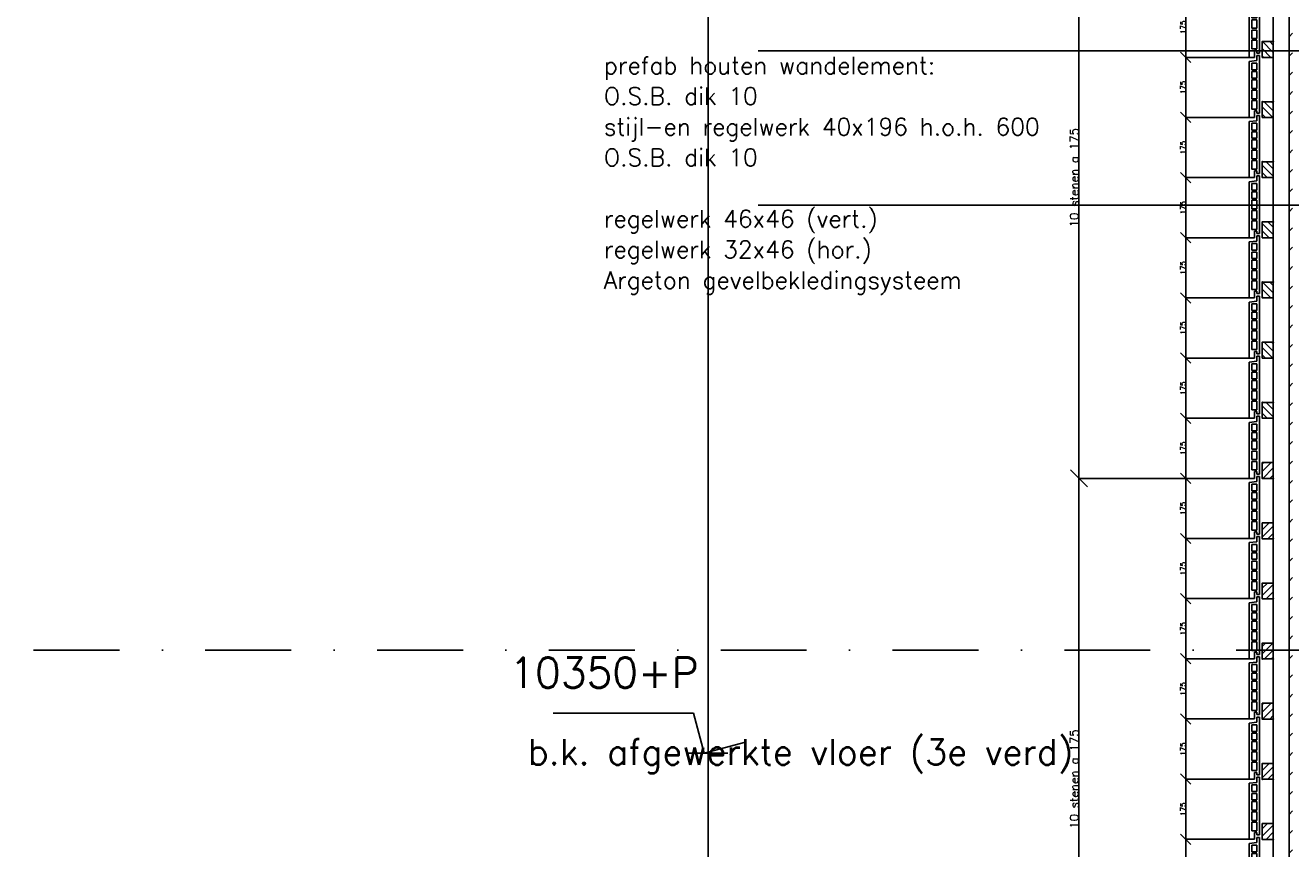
# Model space of a CAD drawing. Extents: x 0 to 317513, y 0 to 193913.
# Tile 10 of 69: x 154279 to 157962, y 102518 to 104914. Entities that reach past the tile are written whole.
import ezdxf

# ---------------------------------------------------------------- set-up
doc = ezdxf.new("R2010")
doc.units = 0
doc.header["$LTSCALE"] = 20
doc.header["$MEASUREMENT"] = 0
doc.header["$PDSIZE"] = -1
doc.linetypes.add('DASHDOT', pattern=[25, 12.5, -6.25, 0, -6.25])
doc.linetypes.add('DD1', pattern=[2.66667, 1.66667, -0.5, 0, -0.5])
doc.layers.get('0').update_dxf_attribs({"linetype": 'CONTINUOUS'})
doc.layers.get('DEFPOINTS').update_dxf_attribs({"linetype": 'CONTINUOUS'})
for name, color, linetype in [('A--A25--_F--3-', 9, 'CONTINUOUS'), ('A--A42--_F-23-', 9, 'CONTINUOUS'), ('A--L21D3_BUITENWAND', 3, 'CONTINUOUS'), ('A--L25--', 7, 'CONTINUOUS'), ('A--L25--_F-23-', 7, 'CONTINUOUS'), ('A--L31--', 2, 'CONTINUOUS'), ('A--L42--', 7, 'CONTINUOUS'), ('A--L42--_F-23-', 7, 'CONTINUOUS'), ('A--M$1A-_F123-', 1, 'CONTINUOUS'), ('A--M01A1_MAATVOERING', 1, 'CONTINUOUS'), ('A--M01B1_HOOGTE_MAATV', 1, 'CONTINUOUS'), ('A--T01A-25_TEKST', 2, 'CONTINUOUS'), ('A--T01B2_HOOGTE_MAATV', 2, 'CONTINUOUS'), ('A--T01B3_HOOGTE_MAATV', 3, 'CONTINUOUS'), ('STRAMIEN', 8, 'DD1'), ('X--LR---_CP', 7, 'CONTINUOUS')]:
    doc.layers.add(name, color=color, linetype=linetype)
doc.styles.add('HIEMSTRA', font='romans.shx')
doc.styles.add('HOOGTEXT', font='ROMANS.shx', dxfattribs={"height": 2.5})
doc.styles.add('MAATLIJN', font='ROMANS')
doc.dimstyles.new('ALFA25', dxfattribs={"dimscale": 0.3, "dimtxt": 50, "dimasz": 100, "dimexe": 0, "dimexo": 0, "dimgap": 2, "dimtad": 1, "dimdec": 0, "dimzin": 0, "dimdsep": 46, "dimtxsty": 'MAATLIJN', "dimblk1": 'OBLIQUE', "dimblk2": 'OBLIQUE', "dimsah": 1, "dimcen": 0, "dimclrd": 1, "dimclre": 1, "dimclrt": 2, "dimadec": 0, "dimazin": 0, "dimtfac": 0.75, "dimtdec": 4, "dimtix": 1, "dimtmove": 2, "dimatfit": 3, "dimldrblk": 'OBLIQUE', "dimfxl": 0, "dimtvp": 1.5, "dimtolj": 1, "dimtzin": 0, "dimarcsym": 0})

# ---------------------------------------------------------------- blocks, each defined once
blk = doc.blocks.new('HOOGTEP')
at = {"layer": 'A--M01A1_MAATVOERING'}
for p, q in [((0, 0), (0.624, 2.33)), ((0.624, 2.33), (8.794, 2.33)), ((-2.415, 0.647), (0, 0))]:
    blk.add_line(p, q, dxfattribs=at)
at = {"layer": 'A--M01B1_HOOGTE_MAATV'}
blk.add_line((-1.379, 0), (0.911, 0), dxfattribs=at)
at = {"layer": 'A--T01B2_HOOGTE_MAATV', "style": 'HOOGTEXT', "flags": 4}
blk.add_attdef('TEKST', (1.84, -0.671), '', height=1.5, dxfattribs=at)
at = {"layer": 'A--T01B3_HOOGTE_MAATV', "style": 'HOOGTEXT', "flags": 4}
blk.add_attdef('HOOGTE', (1.673, 3.819), '', height=1.75, dxfattribs=at)
blk = doc.blocks.new('_OBLIQUE')
at = {"color": 0, "linetype": 'ByBlock'}
blk.add_line((-0.5, -0.5), (0.5, 0.5), dxfattribs=at)
blk = doc.blocks.new('*D59')
at = {"color": 1, "linetype": 'ByBlock'}
for p, q in [((157841.3, 102895.9), (157656.7, 102895.9)), ((157656.7, 102720.9), (157656.7, 102895.9)), ((157841.3, 102720.9), (157656.7, 102720.9))]:
    blk.add_line(p, q, dxfattribs=at)
at = {"layer": 'DEFPOINTS', "color": 0, "linetype": 'ByBlock'}
for p in [(157656.7, 102895.9), (157841.3, 102895.9), (157841.3, 102720.9)]:
    blk.add_point(p, dxfattribs=at)
at = {"color": 1, "linetype": 'ByBlock', "xscale": 30, "yscale": 30, "zscale": 30}
for p, rotation in [((157656.7, 102895.9), 90), ((157656.7, 102720.9), 270)]:
    blk.add_blockref('_OBLIQUE', p, dxfattribs=dict(at, rotation=rotation))
at = {"color": 2, "linetype": 'ByBlock', "insert": (157648.6, 102808.4), "char_height": 15, "attachment_point": 5, "rotation": 90, "style": 'MAATLIJN'}
blk.add_mtext('\\A1;175', dxfattribs=at)
blk = doc.blocks.new('*D60')
at = {"color": 1, "linetype": 'ByBlock'}
for p, q in [((157841.3, 103070.9), (157656.7, 103070.9)), ((157656.7, 102895.9), (157656.7, 103070.9)), ((157841.3, 102895.9), (157656.7, 102895.9))]:
    blk.add_line(p, q, dxfattribs=at)
at = {"layer": 'DEFPOINTS', "color": 0, "linetype": 'ByBlock'}
for p in [(157656.7, 103070.9), (157841.3, 103070.9), (157841.3, 102895.9)]:
    blk.add_point(p, dxfattribs=at)
at = {"color": 1, "linetype": 'ByBlock', "xscale": 30, "yscale": 30, "zscale": 30}
for p, rotation in [((157656.7, 103070.9), 90), ((157656.7, 102895.9), 270)]:
    blk.add_blockref('_OBLIQUE', p, dxfattribs=dict(at, rotation=rotation))
at = {"color": 2, "linetype": 'ByBlock', "insert": (157648.6, 102983.4), "char_height": 15, "attachment_point": 5, "rotation": 90, "style": 'MAATLIJN'}
blk.add_mtext('\\A1;175', dxfattribs=at)
blk = doc.blocks.new('*D61')
at = {"color": 1, "linetype": 'ByBlock'}
for p, q in [((157841.3, 103245.9), (157656.7, 103245.9)), ((157656.7, 103070.9), (157656.7, 103245.9)), ((157841.3, 103070.9), (157656.7, 103070.9))]:
    blk.add_line(p, q, dxfattribs=at)
at = {"layer": 'DEFPOINTS', "color": 0, "linetype": 'ByBlock'}
for p in [(157656.7, 103245.9), (157841.3, 103245.9), (157841.3, 103070.9)]:
    blk.add_point(p, dxfattribs=at)
at = {"color": 1, "linetype": 'ByBlock', "xscale": 30, "yscale": 30, "zscale": 30}
for p, rotation in [((157656.7, 103245.9), 90), ((157656.7, 103070.9), 270)]:
    blk.add_blockref('_OBLIQUE', p, dxfattribs=dict(at, rotation=rotation))
at = {"color": 2, "linetype": 'ByBlock', "insert": (157648.6, 103158.4), "char_height": 15, "attachment_point": 5, "rotation": 90, "style": 'MAATLIJN'}
blk.add_mtext('\\A1;175', dxfattribs=at)
blk = doc.blocks.new('*D62')
at = {"color": 1, "linetype": 'ByBlock'}
for p, q in [((157841.3, 103420.9), (157656.7, 103420.9)), ((157656.7, 103245.9), (157656.7, 103420.9)), ((157841.3, 103245.9), (157656.7, 103245.9))]:
    blk.add_line(p, q, dxfattribs=at)
at = {"layer": 'DEFPOINTS', "color": 0, "linetype": 'ByBlock'}
for p in [(157656.7, 103420.9), (157841.3, 103420.9), (157841.3, 103245.9)]:
    blk.add_point(p, dxfattribs=at)
at = {"color": 1, "linetype": 'ByBlock', "xscale": 30, "yscale": 30, "zscale": 30}
for p, rotation in [((157656.7, 103420.9), 90), ((157656.7, 103245.9), 270)]:
    blk.add_blockref('_OBLIQUE', p, dxfattribs=dict(at, rotation=rotation))
at = {"color": 2, "linetype": 'ByBlock', "insert": (157648.6, 103333.4), "char_height": 15, "attachment_point": 5, "rotation": 90, "style": 'MAATLIJN'}
blk.add_mtext('\\A1;175', dxfattribs=at)
blk = doc.blocks.new('*D63')
at = {"color": 1, "linetype": 'ByBlock'}
for p, q in [((157841.3, 103420.9), (157656.7, 103420.9)), ((157656.7, 103245.9), (157656.7, 103420.9)), ((157841.3, 103245.9), (157656.7, 103245.9))]:
    blk.add_line(p, q, dxfattribs=at)
at = {"layer": 'DEFPOINTS', "color": 0, "linetype": 'ByBlock'}
for p in [(157656.7, 103420.9), (157841.3, 103420.9), (157841.3, 103245.9)]:
    blk.add_point(p, dxfattribs=at)
at = {"color": 1, "linetype": 'ByBlock', "xscale": 30, "yscale": 30, "zscale": 30}
for p, rotation in [((157656.7, 103420.9), 90), ((157656.7, 103245.9), 270)]:
    blk.add_blockref('_OBLIQUE', p, dxfattribs=dict(at, rotation=rotation))
at = {"color": 2, "linetype": 'ByBlock', "insert": (157648.6, 103333.4), "char_height": 15, "attachment_point": 5, "rotation": 90, "style": 'MAATLIJN'}
blk.add_mtext('\\A1;175', dxfattribs=at)
blk = doc.blocks.new('*D64')
at = {"color": 1, "linetype": 'ByBlock'}
for p, q in [((157841.3, 103595.9), (157656.7, 103595.9)), ((157656.7, 103420.9), (157656.7, 103595.9)), ((157841.3, 103420.9), (157656.7, 103420.9))]:
    blk.add_line(p, q, dxfattribs=at)
at = {"layer": 'DEFPOINTS', "color": 0, "linetype": 'ByBlock'}
for p in [(157656.7, 103595.9), (157841.3, 103595.9), (157841.3, 103420.9)]:
    blk.add_point(p, dxfattribs=at)
at = {"color": 1, "linetype": 'ByBlock', "xscale": 30, "yscale": 30, "zscale": 30}
for p, rotation in [((157656.7, 103595.9), 90), ((157656.7, 103420.9), 270)]:
    blk.add_blockref('_OBLIQUE', p, dxfattribs=dict(at, rotation=rotation))
at = {"color": 2, "linetype": 'ByBlock', "insert": (157648.6, 103508.4), "char_height": 15, "attachment_point": 5, "rotation": 90, "style": 'MAATLIJN'}
blk.add_mtext('\\A1;175', dxfattribs=at)
blk = doc.blocks.new('*U632')
at = {"layer": 'A--A42--_F-23-', "linetype": 'Continuous'}
h = blk.add_hatch(dxfattribs=at)
h.set_pattern_fill('ALFALINE', color=256, scale=40, style=0)
h.set_pattern_definition([(45, (-157962.265, -101917.898), (-28.284271, 28.284271), [])])
h.paths.add_polyline_path([(0, 0), (-5, 0), (-5, 5194), (0, 5194), (5, 5194), (5, 0)])
at = {"layer": 'A--L42--_F-23-', "color": 2, "linetype": 'Continuous'}
blk.add_lwpolyline([(0, 0), (-5, 0), (-5, 5194), (0, 5194)], dxfattribs=at)
blk = doc.blocks.new('*D74')
at = {"color": 1, "linetype": 'ByBlock'}
for p, q in [((157766.4, 103595.9), (157345.6, 103595.9)), ((157345.6, 101845.9), (157345.6, 103595.9)), ((157766.4, 101845.9), (157345.6, 101845.9))]:
    blk.add_line(p, q, dxfattribs=at)
at = {"layer": 'DEFPOINTS', "color": 0, "linetype": 'ByBlock'}
for p in [(157345.6, 103595.9), (157766.4, 103595.9), (157766.4, 101845.9)]:
    blk.add_point(p, dxfattribs=at)
at = {"color": 1, "linetype": 'ByBlock', "xscale": 50, "yscale": 50, "zscale": 50}
for p, rotation in [((157345.6, 103595.9), 90), ((157345.6, 101845.9), 270)]:
    blk.add_blockref('_OBLIQUE', p, dxfattribs=dict(at, rotation=rotation))
at = {"color": 2, "linetype": 'ByBlock', "insert": (157332.1, 102720.9), "char_height": 25, "attachment_point": 5, "rotation": 90, "style": 'MAATLIJN'}
blk.add_mtext('\\A1;10 stenen a 175', dxfattribs=at)
blk = doc.blocks.new('*D75')
at = {"color": 1, "linetype": 'ByBlock'}
for p, q in [((157766.4, 105345.9), (157345.6, 105345.9)), ((157345.6, 103595.9), (157345.6, 105345.9)), ((157766.4, 103595.9), (157345.6, 103595.9))]:
    blk.add_line(p, q, dxfattribs=at)
at = {"layer": 'DEFPOINTS', "color": 0, "linetype": 'ByBlock'}
for p in [(157345.6, 105345.9), (157766.4, 105345.9), (157766.4, 103595.9)]:
    blk.add_point(p, dxfattribs=at)
at = {"color": 1, "linetype": 'ByBlock', "xscale": 50, "yscale": 50, "zscale": 50}
for p, rotation in [((157345.6, 105345.9), 90), ((157345.6, 103595.9), 270)]:
    blk.add_blockref('_OBLIQUE', p, dxfattribs=dict(at, rotation=rotation))
at = {"color": 2, "linetype": 'ByBlock', "insert": (157332.1, 104470.9), "char_height": 25, "attachment_point": 5, "rotation": 90, "style": 'MAATLIJN'}
blk.add_mtext('\\A1;10 stenen a 175', dxfattribs=at)
blk = doc.blocks.new('*D85')
at = {"color": 1, "linetype": 'ByBlock'}
for p, q in [((157841.3, 102720.9), (157656.7, 102720.9)), ((157656.7, 102545.9), (157656.7, 102720.9)), ((157841.3, 102545.9), (157656.7, 102545.9))]:
    blk.add_line(p, q, dxfattribs=at)
at = {"layer": 'DEFPOINTS', "color": 0, "linetype": 'ByBlock'}
for p in [(157656.7, 102720.9), (157841.3, 102720.9), (157841.3, 102545.9)]:
    blk.add_point(p, dxfattribs=at)
at = {"color": 1, "linetype": 'ByBlock', "xscale": 30, "yscale": 30, "zscale": 30}
for p, rotation in [((157656.7, 102720.9), 90), ((157656.7, 102545.9), 270)]:
    blk.add_blockref('_OBLIQUE', p, dxfattribs=dict(at, rotation=rotation))
at = {"color": 2, "linetype": 'ByBlock', "insert": (157648.6, 102633.4), "char_height": 15, "attachment_point": 5, "rotation": 90, "style": 'MAATLIJN'}
blk.add_mtext('\\A1;175', dxfattribs=at)
blk = doc.blocks.new('*D86')
at = {"color": 1, "linetype": 'ByBlock'}
for p, q in [((157841.3, 102895.9), (157656.7, 102895.9)), ((157656.7, 102720.9), (157656.7, 102895.9)), ((157841.3, 102720.9), (157656.7, 102720.9))]:
    blk.add_line(p, q, dxfattribs=at)
at = {"layer": 'DEFPOINTS', "color": 0, "linetype": 'ByBlock'}
for p in [(157656.7, 102895.9), (157841.3, 102895.9), (157841.3, 102720.9)]:
    blk.add_point(p, dxfattribs=at)
at = {"color": 1, "linetype": 'ByBlock', "xscale": 30, "yscale": 30, "zscale": 30}
for p, rotation in [((157656.7, 102895.9), 90), ((157656.7, 102720.9), 270)]:
    blk.add_blockref('_OBLIQUE', p, dxfattribs=dict(at, rotation=rotation))
at = {"color": 2, "linetype": 'ByBlock', "insert": (157648.6, 102808.4), "char_height": 15, "attachment_point": 5, "rotation": 90, "style": 'MAATLIJN'}
blk.add_mtext('\\A1;175', dxfattribs=at)
blk = doc.blocks.new('*D90')
at = {"color": 1, "linetype": 'ByBlock'}
for p, q in [((157841.3, 102545.9), (157656.7, 102545.9)), ((157656.7, 102370.9), (157656.7, 102545.9)), ((157841.3, 102370.9), (157656.7, 102370.9))]:
    blk.add_line(p, q, dxfattribs=at)
at = {"layer": 'DEFPOINTS', "color": 0, "linetype": 'ByBlock'}
for p in [(157656.7, 102545.9), (157841.3, 102545.9), (157841.3, 102370.9)]:
    blk.add_point(p, dxfattribs=at)
at = {"color": 1, "linetype": 'ByBlock', "xscale": 30, "yscale": 30, "zscale": 30}
for p, rotation in [((157656.7, 102545.9), 90), ((157656.7, 102370.9), 270)]:
    blk.add_blockref('_OBLIQUE', p, dxfattribs=dict(at, rotation=rotation))
at = {"color": 2, "linetype": 'ByBlock', "insert": (157648.6, 102458.4), "char_height": 15, "attachment_point": 5, "rotation": 90, "style": 'MAATLIJN'}
blk.add_mtext('\\A1;175', dxfattribs=at)
blk = doc.blocks.new('ARGETON175')
at = {"layer": 'A--L21D3_BUITENWAND'}
for p, q in [((-8, 153), (-30, 150.5)), ((-30, 150.5), (-30, -12.5)), ((0, 168), (-8, 168)), ((-8, 153), (-8, 168)), ((0, 0), (0, 168)), ((-22, 145.5), (-22, 126)), ((-8, 145.5), (-22, 145.5)), ((-8, 126), (-22, 126)), ((-8, 121), (-22, 121)), ((-22, 121), (-22, 102)), ((-8, 126), (-8, 145.5)), ((-8, 102), (-8, 121)), ((-22, 102), (-8, 102)), ((-22, 97), (-22, 72)), ((-22, 97), (-8, 97)), ((-8, 72), (-8, 97)), ((-22, 72), (-8, 72)), ((-22, 67), (-22, 42)), ((-22, 67), (-8, 67)), ((-22, 42), (-8, 42)), ((-22, 37), (-22, 12)), ((-22, 37), (-8, 37)), ((-8, 42), (-8, 67)), ((-8, 12), (-8, 37)), ((-22, 12), (-8, 12)), ((-15, 7), (-15, -12.5)), ((-15, 7), (-8, 7)), ((-8, 7), (-8, 0)), ((-8, 0), (0, 0)), ((-30, -12.5), (-15, -12.5))]:
    blk.add_line(p, q, dxfattribs=at)
blk = doc.blocks.new('HOUT46X32')
at = {"layer": 'A--A25--_F--3-'}
h = blk.add_hatch(dxfattribs=at)
h.set_pattern_fill('ALFALINE', color=256, scale=15, style=0, pattern_type=2)
h.set_pattern_definition([(45, (0, 0), (-10.6066, 10.6066), [])])
h.paths.add_polyline_path([(0, 0), (0, 46), (32, 46), (32, 0)])
at = {"layer": 'A--L25--_F-23-', "color": 2, "linetype": 'Continuous'}
blk.add_lwpolyline([(0, 0), (0, 46), (32, 46), (32, 0)], close=True, dxfattribs=at)
at = {"layer": 'X--LR---_CP'}
for p in [(0, 0), (0, 0), (32, 0)]:
    blk.add_point(p, dxfattribs=at)
blk = doc.blocks.new('*D96')
at = {"color": 1, "linetype": 'ByBlock'}
for p, q in [((157841.3, 103945.9), (157656.7, 103945.9)), ((157656.7, 103770.9), (157656.7, 103945.9)), ((157841.3, 103770.9), (157656.7, 103770.9))]:
    blk.add_line(p, q, dxfattribs=at)
at = {"layer": 'DEFPOINTS', "color": 0, "linetype": 'ByBlock'}
for p in [(157656.7, 103945.9), (157841.3, 103945.9), (157841.3, 103770.9)]:
    blk.add_point(p, dxfattribs=at)
at = {"color": 1, "linetype": 'ByBlock', "xscale": 30, "yscale": 30, "zscale": 30}
for p, rotation in [((157656.7, 103945.9), 90), ((157656.7, 103770.9), 270)]:
    blk.add_blockref('_OBLIQUE', p, dxfattribs=dict(at, rotation=rotation))
at = {"color": 2, "linetype": 'ByBlock', "insert": (157648.6, 103858.4), "char_height": 15, "attachment_point": 5, "rotation": 90, "style": 'MAATLIJN'}
blk.add_mtext('\\A1;175', dxfattribs=at)
blk = doc.blocks.new('*D97')
at = {"color": 1, "linetype": 'ByBlock'}
for p, q in [((157841.3, 104120.9), (157656.7, 104120.9)), ((157656.7, 103945.9), (157656.7, 104120.9)), ((157841.3, 103945.9), (157656.7, 103945.9))]:
    blk.add_line(p, q, dxfattribs=at)
at = {"layer": 'DEFPOINTS', "color": 0, "linetype": 'ByBlock'}
for p in [(157656.7, 104120.9), (157841.3, 104120.9), (157841.3, 103945.9)]:
    blk.add_point(p, dxfattribs=at)
at = {"color": 1, "linetype": 'ByBlock', "xscale": 30, "yscale": 30, "zscale": 30}
for p, rotation in [((157656.7, 104120.9), 90), ((157656.7, 103945.9), 270)]:
    blk.add_blockref('_OBLIQUE', p, dxfattribs=dict(at, rotation=rotation))
at = {"color": 2, "linetype": 'ByBlock', "insert": (157648.6, 104033.4), "char_height": 15, "attachment_point": 5, "rotation": 90, "style": 'MAATLIJN'}
blk.add_mtext('\\A1;175', dxfattribs=at)
blk = doc.blocks.new('*D98')
at = {"color": 1, "linetype": 'ByBlock'}
for p, q in [((157841.3, 104295.9), (157656.7, 104295.9)), ((157656.7, 104120.9), (157656.7, 104295.9)), ((157841.3, 104120.9), (157656.7, 104120.9))]:
    blk.add_line(p, q, dxfattribs=at)
at = {"layer": 'DEFPOINTS', "color": 0, "linetype": 'ByBlock'}
for p in [(157656.7, 104295.9), (157841.3, 104295.9), (157841.3, 104120.9)]:
    blk.add_point(p, dxfattribs=at)
at = {"color": 1, "linetype": 'ByBlock', "xscale": 30, "yscale": 30, "zscale": 30}
for p, rotation in [((157656.7, 104295.9), 90), ((157656.7, 104120.9), 270)]:
    blk.add_blockref('_OBLIQUE', p, dxfattribs=dict(at, rotation=rotation))
at = {"color": 2, "linetype": 'ByBlock', "insert": (157648.6, 104208.4), "char_height": 15, "attachment_point": 5, "rotation": 90, "style": 'MAATLIJN'}
blk.add_mtext('\\A1;175', dxfattribs=at)
blk = doc.blocks.new('*D99')
at = {"color": 1, "linetype": 'ByBlock'}
for p, q in [((157841.3, 104470.9), (157656.7, 104470.9)), ((157656.7, 104295.9), (157656.7, 104470.9)), ((157841.3, 104295.9), (157656.7, 104295.9))]:
    blk.add_line(p, q, dxfattribs=at)
at = {"layer": 'DEFPOINTS', "color": 0, "linetype": 'ByBlock'}
for p in [(157656.7, 104470.9), (157841.3, 104470.9), (157841.3, 104295.9)]:
    blk.add_point(p, dxfattribs=at)
at = {"color": 1, "linetype": 'ByBlock', "xscale": 30, "yscale": 30, "zscale": 30}
for p, rotation in [((157656.7, 104470.9), 90), ((157656.7, 104295.9), 270)]:
    blk.add_blockref('_OBLIQUE', p, dxfattribs=dict(at, rotation=rotation))
at = {"color": 2, "linetype": 'ByBlock', "insert": (157648.6, 104383.4), "char_height": 15, "attachment_point": 5, "rotation": 90, "style": 'MAATLIJN'}
blk.add_mtext('\\A1;175', dxfattribs=at)
blk = doc.blocks.new('*D100')
at = {"color": 1, "linetype": 'ByBlock'}
for p, q in [((157841.3, 104645.9), (157656.7, 104645.9)), ((157656.7, 104470.9), (157656.7, 104645.9)), ((157841.3, 104470.9), (157656.7, 104470.9))]:
    blk.add_line(p, q, dxfattribs=at)
at = {"layer": 'DEFPOINTS', "color": 0, "linetype": 'ByBlock'}
for p in [(157656.7, 104645.9), (157841.3, 104645.9), (157841.3, 104470.9)]:
    blk.add_point(p, dxfattribs=at)
at = {"color": 1, "linetype": 'ByBlock', "xscale": 30, "yscale": 30, "zscale": 30}
for p, rotation in [((157656.7, 104645.9), 90), ((157656.7, 104470.9), 270)]:
    blk.add_blockref('_OBLIQUE', p, dxfattribs=dict(at, rotation=rotation))
at = {"color": 2, "linetype": 'ByBlock', "insert": (157648.6, 104558.4), "char_height": 15, "attachment_point": 5, "rotation": 90, "style": 'MAATLIJN'}
blk.add_mtext('\\A1;175', dxfattribs=at)
blk = doc.blocks.new('*D101')
at = {"color": 1, "linetype": 'ByBlock'}
for p, q in [((157841.3, 104820.9), (157656.7, 104820.9)), ((157656.7, 104645.9), (157656.7, 104820.9)), ((157841.3, 104645.9), (157656.7, 104645.9))]:
    blk.add_line(p, q, dxfattribs=at)
at = {"layer": 'DEFPOINTS', "color": 0, "linetype": 'ByBlock'}
for p in [(157656.7, 104820.9), (157841.3, 104820.9), (157841.3, 104645.9)]:
    blk.add_point(p, dxfattribs=at)
at = {"color": 1, "linetype": 'ByBlock', "xscale": 30, "yscale": 30, "zscale": 30}
for p, rotation in [((157656.7, 104820.9), 90), ((157656.7, 104645.9), 270)]:
    blk.add_blockref('_OBLIQUE', p, dxfattribs=dict(at, rotation=rotation))
at = {"color": 2, "linetype": 'ByBlock', "insert": (157648.6, 104733.4), "char_height": 15, "attachment_point": 5, "rotation": 90, "style": 'MAATLIJN'}
blk.add_mtext('\\A1;175', dxfattribs=at)
blk = doc.blocks.new('*D102')
at = {"color": 1, "linetype": 'ByBlock'}
for p, q in [((157841.3, 104995.9), (157656.7, 104995.9)), ((157656.7, 104820.9), (157656.7, 104995.9)), ((157841.3, 104820.9), (157656.7, 104820.9))]:
    blk.add_line(p, q, dxfattribs=at)
at = {"layer": 'DEFPOINTS', "color": 0, "linetype": 'ByBlock'}
for p in [(157656.7, 104995.9), (157841.3, 104995.9), (157841.3, 104820.9)]:
    blk.add_point(p, dxfattribs=at)
at = {"color": 1, "linetype": 'ByBlock', "xscale": 30, "yscale": 30, "zscale": 30}
for p, rotation in [((157656.7, 104995.9), 90), ((157656.7, 104820.9), 270)]:
    blk.add_blockref('_OBLIQUE', p, dxfattribs=dict(at, rotation=rotation))
at = {"color": 2, "linetype": 'ByBlock', "insert": (157648.6, 104908.4), "char_height": 15, "attachment_point": 5, "rotation": 90, "style": 'MAATLIJN'}
blk.add_mtext('\\A1;175', dxfattribs=at)
blk = doc.blocks.new('*D105')
at = {"color": 1, "linetype": 'ByBlock'}
for p, q in [((157841.3, 103770.9), (157656.7, 103770.9)), ((157656.7, 103595.9), (157656.7, 103770.9)), ((157841.3, 103595.9), (157656.7, 103595.9))]:
    blk.add_line(p, q, dxfattribs=at)
at = {"layer": 'DEFPOINTS', "color": 0, "linetype": 'ByBlock'}
for p in [(157656.7, 103770.9), (157841.3, 103770.9), (157841.3, 103595.9)]:
    blk.add_point(p, dxfattribs=at)
at = {"color": 1, "linetype": 'ByBlock', "xscale": 30, "yscale": 30, "zscale": 30}
for p, rotation in [((157656.7, 103770.9), 90), ((157656.7, 103595.9), 270)]:
    blk.add_blockref('_OBLIQUE', p, dxfattribs=dict(at, rotation=rotation))
at = {"color": 2, "linetype": 'ByBlock', "insert": (157648.6, 103683.4), "char_height": 15, "attachment_point": 5, "rotation": 90, "style": 'MAATLIJN'}
blk.add_mtext('\\A1;175', dxfattribs=at)

msp = doc.modelspace()

# ---------------------------------------------------------------- linework, layer by layer
at = {"layer": 'A--L31--'}
msp.add_line((157911.26, 105431.37), (157911.26, 101917.9), dxfattribs=at)
at = {"layer": 'A--T01A-25_TEKST'}
for p, q in [((156412.1, 104839.42), (158162.76, 104839.42)), ((156412.1, 104390.55), (158105.69, 104390.55))]:
    msp.add_line(p, q, dxfattribs=at)
at = {"layer": 'STRAMIEN', "linetype": 'Continuous'}
msp.add_line((156266.06, 89445.51), (156266.06, 110048.61), dxfattribs=at)
at = {"layer": 'STRAMIEN', "linetype": 'DASHDOT'}
msp.add_line((224566.51, 103095.9), (154278.59, 103095.9), dxfattribs=at)

# ---------------------------------------------------------------- block references
for p in [(157871.26, 104833.4), (157871.26, 104658.4), (157871.26, 104483.4), (157871.26, 104308.4), (157871.26, 104133.4), (157871.26, 103958.4), (157871.26, 103783.4), (157871.26, 103608.4), (157871.26, 103433.4), (157871.26, 103258.4), (157871.26, 103083.4), (157871.26, 102908.4), (157871.26, 102733.4), (157871.26, 102558.4), (157871.26, 102383.4)]:
    msp.add_blockref('ARGETON175', p)
ref = msp.add_blockref('HOOGTEP', (156254.38, 102795.9), dxfattribs=dict(xscale=-50, yscale=50, zscale=50))
ref.add_attrib('TEKST', 'b.k. afgewerkte vloer (3e verd)', (155740.96, 102762.34), dxfattribs={"layer": 'A--T01B2_HOOGTE_MAATV', "height": 75, "style": 'HOOGTEXT', "flags": 4})
ref.add_attrib('HOOGTE', '10350+P', (155687.42, 102986.87), dxfattribs={"layer": 'A--T01B3_HOOGTE_MAATV', "height": 87.5, "style": 'HOOGTEXT', "flags": 4})
at = {"layer": 'A--L25--', "xscale": -1, "rotation": 180}
for p in [(157879.26, 104866.9), (157879.26, 104691.9), (157879.26, 104516.9), (157879.26, 104341.9), (157879.26, 104166.9), (157879.26, 103991.9), (157879.26, 103816.9)]:
    msp.add_blockref('HOUT46X32', p, dxfattribs=at)
at = {"layer": 'A--L25--'}
for p in [(157879.26, 103595.9), (157879.26, 103420.4), (157879.26, 103245.4), (157879.26, 103070.4), (157879.26, 102895.4), (157879.26, 102720.4), (157879.26, 102545.4)]:
    msp.add_blockref('HOUT46X32', p, dxfattribs=at)
at = {"layer": 'A--L42--'}
msp.add_blockref('*U632', (157962.26, 101917.9), dxfattribs=at)

# ---------------------------------------------------------------- texts
at = {"layer": 'A--T01A-25_TEKST', "style": 'HIEMSTRA'}
for s, p in [('prefab houten wandelement:', (155962.86, 104772.33)), ('O.S.B. dik 10', (155962.86, 104683.11)), ('stijl-en regelwerk 40x196 h.o.h. 600', (155962.86, 104593.9)), ('O.S.B. dik 10', (155962.86, 104504.68)), ('regelwerk 46x46 (vert.)', (155962.86, 104326.25)), ('regelwerk 32x46 (hor.)', (155962.86, 104237.04)), ('Argeton gevelbekledingsysteem', (155962.86, 104147.82))]:
    msp.add_text(s, height=50, dxfattribs=at).set_placement(p)

# ---------------------------------------------------------------- dimensions: what is measured, and where the dimension line sits
at = {"layer": 'A--M$1A-_F123-'}
for base, p1, p2, picture, middle in [((157345.62, 105345.9), (157766.44, 103595.9), (157766.44, 105345.9), '*D75', (157332.12, 104470.9)), ((157345.62, 103595.9), (157766.44, 101845.9), (157766.44, 103595.9), '*D74', (157332.12, 102720.9))]:
    dim = msp.add_linear_dim(base=base, p1=p1, p2=p2, angle=270, text='10 stenen a 175', dimstyle='ALFA25', override={"dimscale": 0.5}, dxfattribs=at)
    dim.commit()
    dim.dimension.update_dxf_attribs({"geometry": picture, "text_midpoint": middle})
for base, p1, p2, picture, middle in [((157656.71, 104995.9), (157841.26, 104820.9), (157841.26, 104995.9), '*D102', (157648.61, 104908.4)), ((157656.71, 104820.9), (157841.26, 104645.9), (157841.26, 104820.9), '*D101', (157648.61, 104733.4)), ((157656.71, 104645.9), (157841.26, 104470.9), (157841.26, 104645.9), '*D100', (157648.61, 104558.4)), ((157656.71, 104470.9), (157841.26, 104295.9), (157841.26, 104470.9), '*D99', (157648.61, 104383.4)), ((157656.71, 104295.9), (157841.26, 104120.9), (157841.26, 104295.9), '*D98', (157648.61, 104208.4)), ((157656.71, 104120.9), (157841.26, 103945.9), (157841.26, 104120.9), '*D97', (157648.61, 104033.4)), ((157656.71, 103945.9), (157841.26, 103770.9), (157841.26, 103945.9), '*D96', (157648.61, 103858.4)), ((157656.71, 103770.9), (157841.26, 103595.9), (157841.26, 103770.9), '*D105', (157648.61, 103683.4)), ((157656.71, 103595.9), (157841.26, 103420.9), (157841.26, 103595.9), '*D64', (157648.61, 103508.4)), ((157656.71, 103420.9), (157841.26, 103245.9), (157841.26, 103420.9), '*D62', (157648.61, 103333.4)), ((157656.71, 103420.9), (157841.26, 103245.9), (157841.26, 103420.9), '*D63', (157648.61, 103333.4)), ((157656.71, 103245.9), (157841.26, 103070.9), (157841.26, 103245.9), '*D61', (157648.61, 103158.4)), ((157656.71, 103070.9), (157841.26, 102895.9), (157841.26, 103070.9), '*D60', (157648.61, 102983.4)), ((157656.71, 102895.9), (157841.26, 102720.9), (157841.26, 102895.9), '*D59', (157648.61, 102808.4)), ((157656.71, 102895.9), (157841.26, 102720.9), (157841.26, 102895.9), '*D86', (157648.61, 102808.4)), ((157656.71, 102720.9), (157841.26, 102545.9), (157841.26, 102720.9), '*D85', (157648.61, 102633.4)), ((157656.71, 102545.9), (157841.26, 102370.9), (157841.26, 102545.9), '*D90', (157648.61, 102458.4))]:
    dim = msp.add_linear_dim(base=base, p1=p1, p2=p2, angle=270, dimstyle='ALFA25', override={"dimscale": 0.3}, dxfattribs=at)
    dim.commit()
    dim.dimension.update_dxf_attribs({"geometry": picture, "text_midpoint": middle})

doc.saveas('drawing.dxf')
